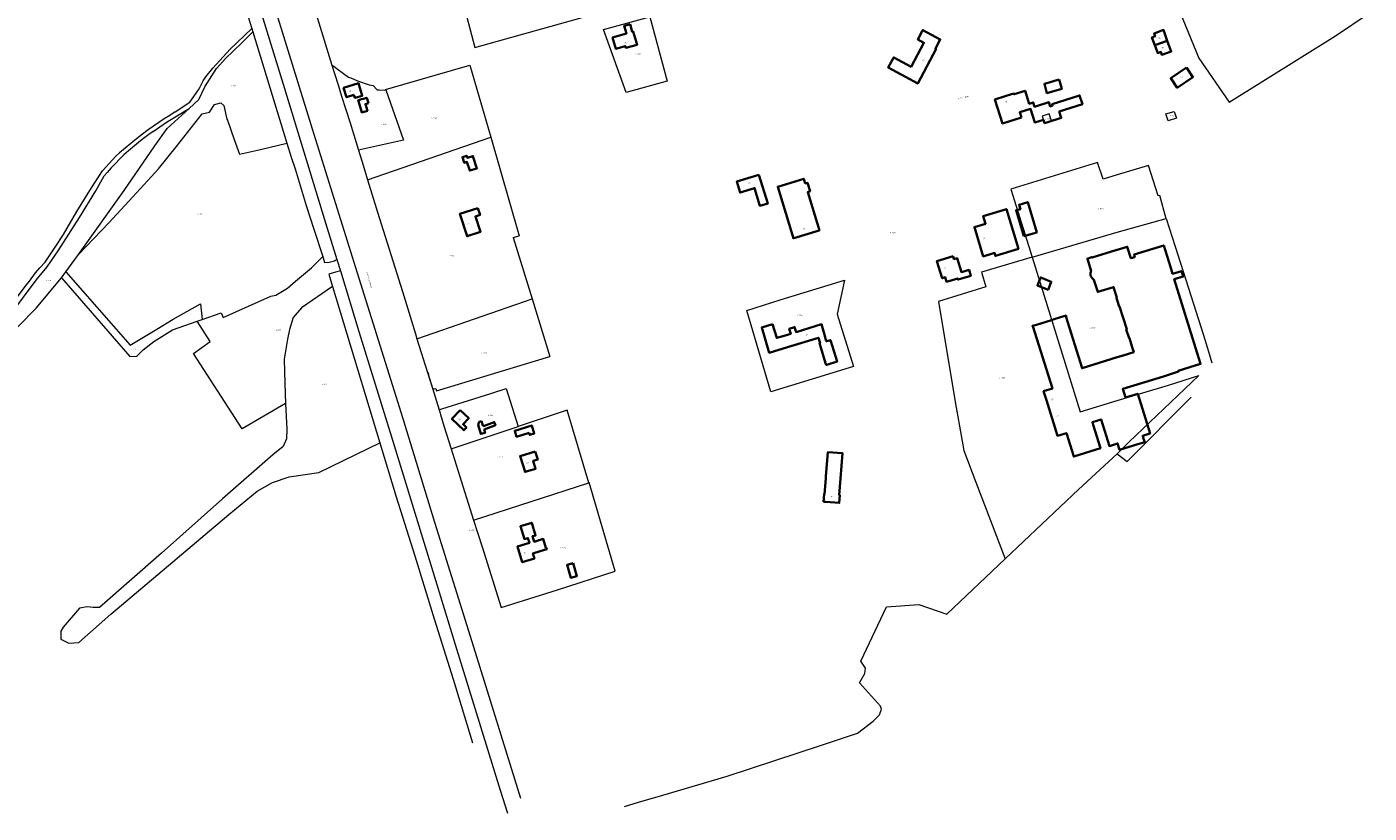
# Model space of a CAD drawing. Header units: metres. Extents: x 154139 to 157705, y 449770 to 453345.
# Tile 5 of 27: x 156451 to 157373, y 449770 to 450310. Entities that reach past the tile are written whole.
import ezdxf
from ezdxf.enums import TextEntityAlignment as Align
from ezdxf.lldxf.tags import DXFTag

# ---------------------------------------------------------------- set-up
doc = ezdxf.new("R2010")
doc.units = ezdxf.units.M
doc.layers.get('0').update_dxf_attribs({"linetype": 'CONTINUOUS'})
for name, color, linetype, lineweight in [('B-WE-KG-GRENS_PERCEEL-G', 150, 'KG-PERCEEL', 18), ('B-WE-KG-GRENS_PERCEEL-S', 150, 'CONTINUOUS', 25), ('B-WE-OG-BEBOUWING-G', 7, 'CONTINUOUS', 35), ('B-WE-OG-BEBOUWING_HUISNUMMER-T18', 10, 'CONTINUOUS', 18), ('B-WE-OG-BEBOUWING_STRAATNAAM-T18', 10, 'CONTINUOUS', 18)]:
    doc.layers.add(name, color=color, linetype=linetype, lineweight=lineweight)
doc.styles.add('NLCS-ISO', font='NLCS-ISO.ttf')
doc.styles.add('NLCS-ISO-M500-T18', font='NLCS-ISO.ttf', dxfattribs={"height": 0.9})
doc.styles.get("Standard").update_dxf_attribs({"font": 'NLCS-ISO.ttf'})
tags = doc.linetypes.add('KG-PERCEEL', pattern='A,5.5,-2,["P",Standard,S=1.8,R=0,X=-0.5,Y=-0.9],-2,5.5,-2,[5,NLCS.SHX,S=0.75,R=0,X=0,Y=0],-2', length=19).pattern_tags.tags
tags[6] = DXFTag(74, 10)

# ---------------------------------------------------------------- blocks, each defined once
blk = doc.blocks.new('SKG-PERCEELNUMMER-SO')
at = {"transparency": 33554687, "style": 'NLCS-ISO', "oblique": 10, "flags": 1}
for tag, p in [('GEMEENTECODE', (0, 2.6)), ('PERCEELGROOTTE', (0, -2.4))]:
    blk.add_attdef(tag, text='', height=1.8, dxfattribs=at).set_placement(p, align=Align.MIDDLE_CENTER)
at = {"transparency": 33554687, "style": 'NLCS-ISO', "oblique": 10}
blk.add_attdef('SECTIE', text='', height=1.8, dxfattribs=at).set_placement((-0.5, 0), align=Align.MIDDLE_RIGHT)
blk.add_attdef('PERCEELNUMMER', text='', height=1.8, dxfattribs=at).set_placement((0.5, 0), align=Align.MIDDLE_LEFT)

msp = doc.modelspace()

# ---------------------------------------------------------------- linework, layer by layer
at = {"layer": 'B-WE-KG-GRENS_PERCEEL-G', "transparency": 33554687, "flags": 128}
for points in [[(156478.581, 450726.414), (156489.498, 450715.28), (156494.778, 450699.018), (156508.878, 450652.641), (156543.283, 450541.457), (156573.441, 450444.544), (156606.332, 450337.968), (156628.006, 450267.809), (156656.203, 450175.649), (156663.947, 450150.404)], [(156544.823, 450506.538), (156546.848, 450500), (156552.022, 450482.993), (156561.387, 450453.265), (156567.642, 450432.971), (156573.922, 450412.193), (156584.179, 450378.98), (156591.963, 450353.332), (156599.441, 450329.059), (156605.516, 450309.151)], [(157124.797, 450475.777), (157127.621, 450472.657), (157128.677, 450471.846), (157183.578, 450469.597), (157236.163, 450383.239), (157236.623, 450383.402), (157237.393, 450381.23), (157256.074, 450354.238), (157260.87, 450346.461), (157237.768, 450333.639), (157256.206, 450288.754), (157276.882, 450258.43), (157349.94, 450304.091), (157373.17, 450319.613)], [(156726.215, 450419.533), (156758.83, 450295.972), (156842.415, 450319.391), (156847.229, 450320.74), (156846.347, 450323.533)], [(156642.376, 450343.517), (156643.575, 450339.349), (156660.505, 450283.788)], [(156617.388, 450335.916), (156647.07, 450240.072), (156679.045, 450137.66), (156709.2, 450041.193), (156731.028, 449970.142), (156757.85, 449884.378), (156790.198, 449780.52)], [(156552.881, 450251.747), (156562.856, 450258.56), (156568.932, 450267.036), (156569.71, 450268.621), (156571.979, 450273.149), (156573.871, 450275.787), (156578.64, 450281.704), (156590.628, 450294.846), (156605.516, 450309.151)], [(156562.552, 450254.177), (156569.118, 450260.225), (156573.149, 450268.911), (156581.347, 450281.679), (156587.682, 450288.724), (156592.424, 450293.218), (156598.647, 450299.209), (156606.215, 450306.86)], [(156605.516, 450309.151), (156606.215, 450306.86)], [(156606.215, 450306.86), (156629.612, 450230.191)], [(156660.505, 450283.788), (156661.756, 450283.157), (156664.16, 450281.383), (156668.569, 450278.053), (156671.836, 450275.704), (156672.659, 450275.375), (156673.434, 450275.256), (156678.18, 450273.148), (156686.104, 450270.367), (156688.815, 450269.827), (156691.694, 450266.991), (156692.944, 450266.847), (156696.838, 450266.654), (156697.542, 450266.858)], [(156660.505, 450283.788), (156664.73, 450270.413), (156667.119, 450262.683), (156673.172, 450244.153), (156678.737, 450225.439)], [(156697.466, 450267.073), (156755.374, 450283.887)], [(156755.374, 450283.887), (156769.653, 450234.469)], [(156697.542, 450266.858), (156709.732, 450232.458), (156678.737, 450225.439)], [(156697.542, 450266.858), (156697.466, 450267.073)], [(156486.38, 450153.807), (156507.269, 450175.697), (156523.854, 450193.51), (156541.325, 450212.669), (156553.753, 450228.077), (156571.353, 450250.386), (156576.505, 450251.59), (156579.932, 450256.852), (156584.252, 450257.929), (156586.316, 450256.113), (156588.425, 450246.782), (156588.805, 450245.995), (156593.492, 450232.918), (156596.994, 450222.686), (156611.402, 450225.873), (156629.612, 450230.191)], [(156486.38, 450153.807), (156517.725, 450197.794), (156538.858, 450228.439), (156547.45, 450240.264), (156562.552, 450254.177)], [(156552.881, 450251.747), (156549.092, 450249.405), (156545.341, 450247.002), (156541.63, 450244.539), (156537.96, 450242.015), (156534.331, 450239.432)], [(156537.762, 450238.409), (156546.996, 450244.708), (156562.552, 450254.177)], [(156534.331, 450239.432), (156530.301, 450236.391), (156526.312, 450233.295), (156522.367, 450230.145), (156518.465, 450226.942), (156514.607, 450223.685)], [(156537.762, 450238.409), (156534.831, 450236.299), (156531.935, 450234.143), (156529.073, 450231.94), (156526.247, 450229.692), (156523.458, 450227.398), (156520.706, 450225.06)], [(156629.612, 450230.191), (156632.532, 450220.621), (156635.193, 450212.6), (156642.909, 450187.534), (156648.109, 450171.343), (156654.322, 450152.489)], [(156685.02, 450205.104), (156769.653, 450234.469)], [(156769.653, 450234.469), (156789.2, 450166.643)], [(156514.607, 450223.685), (156512.189, 450221.271), (156509.814, 450218.815), (156507.483, 450216.317), (156505.195, 450213.779), (156502.952, 450211.202)], [(156520.706, 450225.06), (156517.678, 450222.191), (156514.697, 450219.273), (156511.763, 450216.307), (156508.877, 450213.294), (156506.041, 450210.235)], [(156678.737, 450225.439), (156681.912, 450215.112), (156685.02, 450205.104)], [(156390.522, 450061.876), (156394.376, 450065.165), (156405.193, 450075.501), (156416.3, 450087.178), (156421.48, 450093.164), (156431.246, 450104.983), (156437.007, 450113.801), (156445.039, 450125.464), (156450.719, 450132.992), (156452.84, 450135.646), (156456.966, 450141.312), (156459.927, 450144.605), (156463.479, 450148.645), (156470.424, 450158.959), (156476.186, 450167.628), (156485.335, 450183.315), (156494.147, 450197.691), (156497.507, 450202.73), (156502.952, 450211.202)], [(157233.733, 450178.669), (157233.101, 450180.771), (157230.139, 450191.737), (157229.377, 450194.331), (157228.275, 450194.031), (157221.682, 450215.022), (157200, 450208.522), (157190.4, 450205.513), (157186.626, 450217.088), (157127.007, 450198.755), (157141.598, 450151.906)], [(156380.958, 450047.736), (156395.29, 450061.448), (156403.586, 450069.685), (156421.797, 450089.741), (156431.121, 450100.664), (156436.002, 450106.946), (156443.983, 450118.307), (156452.559, 450129.822), (156458.328, 450137.3), (156464.837, 450145.377), (156472.373, 450156.439), (156487.144, 450179.305), (156498.364, 450197.684), (156504.063, 450207.758), (156506.041, 450210.235)], [(156685.02, 450205.104), (156691.907, 450182.933), (156708.96, 450128.448), (156717.866, 450099.419), (156718.955, 450095.934)], [(157141.598, 450151.906), (157200, 450169.146), (157233.733, 450178.669)], [(157233.733, 450178.669), (157239.977, 450159.455), (157243.654, 450147.915), (157248.971, 450130.818), (157259.262, 450098.51), (157262.733, 450087.205), (157265.133, 450079.358)], [(156785.175, 450165.483), (156789.2, 450166.643)], [(156785.175, 450165.483), (156798.139, 450123.409)], [(156477.713, 450141.89), (156480.327, 450145.316), (156486.38, 450153.807)], [(156571.306, 450109.188), (156584.409, 450113.724), (156585.787, 450110.607), (156618.642, 450125.261), (156622.072, 450126.019), (156630.04, 450130.721), (156635.567, 450135.626), (156646.54, 450144.623), (156654.322, 450152.489)], [(156654.322, 450152.489), (156654.619, 450151.587), (156655.528, 450148.403), (156658.582, 450148.563)], [(156658.582, 450148.563), (156659.522, 450148.714), (156660.449, 450148.929), (156661.359, 450149.207), (156662.249, 450149.547), (156663.112, 450149.946), (156663.947, 450150.404)], [(156663.947, 450150.404), (156666.353, 450142.561)], [(157141.598, 450151.906), (157106.731, 450141.613), (157109.701, 450131.539), (157077.243, 450121.519), (157088.77, 450052.582), (157093.531, 450025.657), (157094.676, 450019.295), (157102.916, 449997.568), (157123.029, 449944.776)], [(157141.598, 450151.906), (157174.617, 450045.879), (157200, 450053.504), (157235.231, 450064.231), (157256.048, 450070.715)], [(156353.706, 450009.34), (156396.517, 450054.754), (156419.621, 450078.859), (156457.691, 450117.194), (156472.341, 450134.848), (156474.655, 450137.881)], [(156474.655, 450137.881), (156477.713, 450141.89)], [(156474.655, 450137.881), (156521.611, 450083.756), (156526.419, 450084.084), (156530.972, 450088.277), (156538.239, 450094.125), (156545.512, 450098.633), (156550.915, 450102.127), (156567.893, 450108.006)], [(156477.713, 450141.89), (156521.885, 450091.668), (156540.278, 450102.624), (156551.561, 450109.389), (156570.158, 450119.919), (156571.306, 450109.188)], [(156666.353, 450142.561), (156662.938, 450141.738), (156658.469, 450140.299), (156660.985, 450131.989)], [(156666.353, 450142.561), (156679.092, 450101.03), (156701.425, 450028.689)], [(156660.985, 450131.989), (156639.565, 450117.152), (156633.837, 450110.533), (156631.321, 450102.395), (156629.973, 450095.688), (156627.823, 450082.036), (156627.859, 450073.341), (156628.388, 450058.156), (156628.704, 450051.586)], [(156660.985, 450131.989), (156693.56, 450024.414)], [(156945.606, 450115.455), (156968.542, 450122.714), (157001.575, 450132.746), (157012.796, 450136.13), (157007.708, 450112.961)], [(156718.955, 450095.934), (156798.139, 450123.409)], [(156798.139, 450123.409), (156810.326, 450083.87)], [(156567.893, 450108.006), (156571.306, 450109.188)], [(157007.708, 450112.961), (157019.001, 450076.947), (156962.178, 450059.609), (156945.606, 450115.455)], [(156628.704, 450051.586), (156598.851, 450034.147), (156565.478, 450085.873), (156576.794, 450094.07), (156567.893, 450108.006)], [(156718.955, 450095.934), (156726.153, 450072.89)], [(156732.437, 450060.213), (156810.326, 450083.87)], [(156726.153, 450072.89), (156726.432, 450072.979)], [(156726.153, 450072.89), (156729.544, 450062.034), (156734.147, 450047.247)], [(156726.432, 450072.979), (156726.826, 450071.733)], [(156726.826, 450071.733), (156726.739, 450071.708), (156729.727, 450062.051)], [(157200, 450017.08), (157208.062, 450025.064), (157256.048, 450070.715)], [(156729.727, 450062.051), (156729.8, 450061.839), (156729.933, 450061.658), (156730.114, 450061.526), (156730.327, 450061.455), (156730.551, 450061.45), (156730.766, 450061.514)], [(156730.766, 450061.514), (156731.923, 450061.896)], [(156731.923, 450061.896), (156732.437, 450060.213)], [(156734.147, 450047.247), (156736.054, 450047.885), (156750.794, 450052.453), (156769.715, 450058.402), (156780.272, 450061.797), (156788.467, 450035.83)], [(157200, 450017.08), (157206.908, 450011.608), (157250.808, 450055.801)], [(156628.704, 450051.586), (156629.561, 450033.797), (156629.299, 450027.346), (156626.966, 450022.06), (156619.974, 450016.267), (156585.286, 449986.14), (156543.487, 449948.826), (156500.809, 449911.43), (156498.644, 449911.339), (156496.477, 449911.333), (156492.456, 449911.916), (156487.05, 449911.023), (156475.947, 449898.025), (156474.223, 449895.218), (156474.253, 449889.675), (156479.78, 449886.987), (156486.718, 449887.354), (156508.565, 449906.786), (156551.264, 449942.765), (156589.663, 449975.295), (156609.157, 449991.444), (156619.779, 449997.333), (156631.137, 450001.249), (156651.551, 450004.243), (156693.56, 450024.414)], [(156734.147, 450047.247), (156734.897, 450044.837), (156735.054, 450044.076), (156737.504, 450036.275), (156742.41, 450020.508)], [(156836.974, 449997.051), (156822.159, 450047.04), (156788.467, 450035.83)], [(156742.41, 450020.508), (156788.467, 450035.83)], [(156701.425, 450028.689), (156732.72, 449927.344), (156745.287, 449885.925), (156776.237, 449786.078), (156781.127, 449770.235)], [(156693.56, 450024.414), (156704.624, 449987.478), (156717.407, 449947.002), (156730.838, 449903.728), (156743.788, 449862.174), (156757.083, 449818.418)], [(156742.41, 450020.508), (156746.975, 450005.837), (156757.899, 449971.372)], [(157123.029, 449944.776), (157173.538, 449992.46), (157200, 450017.08)], [(156757.899, 449971.372), (156836.974, 449997.051)], [(156776.847, 449911.429), (156815.51, 449923.68), (156855.257, 449936.295), (156837.35, 449997.172)], [(156837.35, 449997.172), (156836.974, 449997.051)], [(156757.899, 449971.372), (156763.67, 449953.163), (156776.847, 449911.429)], [(156861.656, 449774.865), (156871.201, 449777.689), (156887.894, 449782.629), (156932.143, 449795.724), (156996.833, 449816.856), (157021.598, 449825.111), (157032.393, 449833.366), (157036.838, 449837.811), (157038.108, 449841.621), (157037.473, 449843.738), (157022.91, 449859.697), (157026.72, 449866.206), (157027.196, 449869.857), (157023.862, 449874.62), (157041.643, 449911.84), (157063.709, 449913.587), (157082.918, 449906.919), (157123.029, 449944.776)]]:
    msp.add_lwpolyline(points, dxfattribs=at)
for points in [[(156847.083, 450308.264), (156878.965, 450317.118), (156890.963, 450272.777), (156862.606, 450265.202)], [(157154.891, 450245.588), (157153.391, 450250.358), (157148.622, 450248.857), (157150.122, 450244.087)], [(157233.54, 450250.4), (157239.28, 450252.14), (157240.72, 450247.36), (157234.98, 450245.62)]]:
    msp.add_lwpolyline(points, close=True, dxfattribs=at)
at = {"layer": 'B-WE-OG-BEBOUWING-G', "transparency": 33554687, "flags": 128}
for points in [[(156865.357, 450312.044), (156861.537, 450310.943), (156861.294, 450310.873), (156862.831, 450305.536), (156853.379, 450302.813), (156855.611, 450295.067), (156862.112, 450296.94), (156862.478, 450295.672), (156870.218, 450297.902), (156867.63, 450306.883), (156866.904, 450306.674)], [(157066.244, 450307.601), (157063.026, 450301.583), (157067.29, 450299.303), (157058.477, 450282.822), (157046.516, 450289.218), (157046.339, 450288.888), (157042.741, 450282.16), (157054.67, 450275.781), (157063.019, 450271.317), (157075.688, 450295.009), (157075.18, 450295.281), (157078.519, 450301.526), (157066.447, 450307.981)], [(157225.9, 450297.522), (157234.51, 450300.683), (157231.807, 450308.045), (157225.4, 450305.693), (157226.123, 450303.722), (157223.921, 450302.913)], [(157234.51, 450300.683), (157225.9, 450297.522), (157227.873, 450292.148), (157230.051, 450292.947), (157230.781, 450290.96), (157237.212, 450293.321)], [(157247.678, 450282.199), (157236.882, 450274.863), (157241.324, 450268.326), (157252.12, 450275.662)], [(156675.694, 450263.423), (156676.341, 450261.344), (156678.009, 450261.863), (156681.367, 450262.908), (156678.714, 450271.43), (156668.58, 450268.274), (156670.586, 450261.832)], [(157134.25, 450247.993), (157133.151, 450251.483), (157140.511, 450253.8), (157143.427, 450244.537), (157149.39, 450246.414), (157150.122, 450244.087), (157152.321, 450244.779), (157161.576, 450247.693), (157160.233, 450251.959), (157176.166, 450256.975), (157174.253, 450263.053), (157155.397, 450257.117), (157155.722, 450256.085), (157154.085, 450255.569), (157153.185, 450258.428), (157143.319, 450255.322), (157142.385, 450258.288), (157139.612, 450257.415), (157136.809, 450266.318), (157131.528, 450264.655), (157129.256, 450263.94), (157129.127, 450264.351), (157127.538, 450263.851), (157123.152, 450262.47), (157116.093, 450260.248), (157121.24, 450243.897)], [(157160.239, 450273.928), (157150.015, 450271.071), (157151.787, 450264.729), (157162.011, 450267.586)], [(156685.574, 450257.757), (156684.473, 450261.469), (156678.588, 450259.724), (156679.445, 450256.833), (156681.048, 450251.425), (156684.94, 450252.578), (156683.58, 450257.166)], [(156751.143, 450217.726), (156751.432, 450216.821), (156752.139, 450217.048), (156753.347, 450217.434), (156755.271, 450211.425), (156760.128, 450212.981), (156757.414, 450221.457), (156753.595, 450220.233), (156753.128, 450221.691), (156750.176, 450220.745)], [(156953.917, 450208.588), (156938.697, 450203.953), (156941, 450196.389), (156950.894, 450199.402), (156954.616, 450187.176), (156959.943, 450188.798)], [(156985.702, 450202.559), (156984.693, 450205.868), (156966.845, 450200.429), (156976.3, 450169.4), (156977.667, 450164.914), (156977.855, 450164.971), (156995.265, 450170.276), (156995.498, 450170.347), (156987.456, 450196.741), (156989.101, 450197.242), (156987.33, 450203.055)], [(156760.882, 450185.777), (156748.509, 450181.869), (156753.385, 450166.429), (156762.548, 450169.323), (156759.167, 450180.028), (156762.377, 450181.042)], [(157101.995, 450172.452), (157102.634, 450170.357), (157108.05, 450152.58), (157115.785, 450154.929), (157116.404, 450152.921), (157132.247, 450157.746), (157123.918, 450185.032), (157108.087, 450180.21), (157109.673, 450174.968), (157101.94, 450172.634)], [(157135.853, 450166.363), (157144.741, 450169.002), (157138.566, 450189.8), (157132.685, 450188.054), (157133.566, 450185.085), (157130.559, 450184.192)], [(157255.077, 450086.175), (157239.307, 450136.81), (157245.366, 450138.682), (157244.178, 450142.501), (157238.097, 450140.63), (157236.63, 450145.379), (157232.081, 450160.102), (157232.026, 450160.132), (157211.624, 450153.828), (157212.157, 450152.105), (157211.687, 450151.96), (157210.54, 450151.605), (157209.442, 450151.266), (157206.988, 450159.209), (157200, 450157.05), (157199.449, 450156.88), (157199.145, 450156.786), (157182.904, 450151.768), (157182.837, 450151.985), (157182.621, 450151.918), (157179.545, 450150.968), (157179.595, 450150.803), (157182.114, 450142.516), (157181.913, 450141.941), (157181.746, 450141.261), (157181.692, 450140.305), (157181.817, 450139.478), (157182.008, 450138.976), (157182.388, 450138.251), (157183.105, 450137.323), (157184.106, 450136.538), (157186.761, 450128.139), (157197.543, 450131.502), (157197.575, 450131.4), (157199.805, 450124.255), (157199.497, 450124.159), (157200, 450122.547), (157201.398, 450118.066), (157201.698, 450118.159), (157206.585, 450102.502), (157206.309, 450102.416), (157208.221, 450096.291), (157208.498, 450096.377), (157210.912, 450088.641), (157210.632, 450088.554), (157210.703, 450088.327), (157210.991, 450088.417), (157211.489, 450086.823), (157204.067, 450084.506), (157200, 450083.237), (157175.996, 450075.745), (157164.749, 450111.575), (157165.084, 450111.689), (157164.996, 450111.952), (157163.358, 450111.442), (157157.347, 450109.582), (157154.958, 450108.843), (157144.586, 450105.634), (157141.798, 450104.766), (157141.9, 450104.439), (157142.214, 450104.537), (157155.533, 450061.773), (157149.531, 450059.904), (157151.412, 450053.863), (157159.046, 450029.351), (157165.207, 450031.27), (157170.241, 450015.106), (157188.573, 450020.815), (157183.538, 450036.979), (157183.553, 450036.984), (157183.593, 450036.996), (157183.043, 450038.76), (157188.973, 450040.607), (157194.668, 450022.342), (157200.364, 450024.118), (157201.745, 450019.685), (157214.223, 450023.574), (157218.951, 450025.047), (157218.25, 450027.296), (157217.602, 450029.376), (157221.804, 450030.686), (157222.701, 450030.966), (157214.22, 450058.2), (157205.769, 450055.569), (157203.921, 450061.504), (157231.784, 450070.182), (157233.213, 450070.627), (157242.227, 450073.434), (157242.059, 450073.972), (157257.39, 450078.747)], [(157087.301, 450152.698), (157076.254, 450149.351), (157079.82, 450137.583), (157081.884, 450138.208), (157082.818, 450135.125), (157090.51, 450137.455), (157090.764, 450136.618), (157099.479, 450139.258), (157098.253, 450143.302), (157093.03, 450141.72), (157090.098, 450151.396), (157087.897, 450150.729)], [(157153.805, 450132.672), (157154.813, 450135.135), (157147.507, 450138.124), (157146.488, 450135.635), (157145.249, 450132.606), (157152.555, 450129.617)], [(156963.319, 450106.006), (156955.848, 450103.789), (156961.006, 450086.406), (156973.54, 450090.23), (156994.817, 450096.722), (156995.965, 450092.959), (156995.647, 450092.862), (157000, 450078.597), (157000.182, 450078.001), (157000.501, 450078.098), (157007.602, 450080.265), (157003.068, 450095.123), (157000.248, 450094.262), (157000, 450095.075), (156999.106, 450098.004), (156999.201, 450098.033), (156996.798, 450105.906), (156979.488, 450100.624), (156978.459, 450103.997), (156974.756, 450102.867), (156975.792, 450099.472), (156971.152, 450098.056), (156966.132, 450096.524)], [(156748.621, 450047.002), (156742.949, 450040.991), (156751.208, 450033.197), (156752.969, 450035.063), (156750.67, 450037.233), (156754.581, 450041.378)], [(156763.404, 450039.443), (156761.746, 450038.96), (156761.011, 450036.889), (156762.75, 450030.605), (156765.804, 450031.45), (156765.172, 450033.734), (156772.864, 450036.608), (156772.052, 450038.779), (156764.723, 450036.041), (156764.494, 450036.58), (156764.18, 450036.494)], [(156796.041, 450031.45), (156796.512, 450029.978), (156799.568, 450030.954), (156797.795, 450036.505), (156786.15, 450032.786), (156787.453, 450028.706)], [(156800.242, 450018.65), (156789.82, 450015.405), (156793.216, 450004.497), (156800.513, 450006.769), (156798.827, 450012.185), (156801.952, 450013.158)], [(156998.282, 449984.039), (157000, 449983.908), (157009.109, 449983.211), (157009.517, 449988.556), (157009.129, 449988.586), (157010.001, 450000), (157011.335, 450017.452), (157001.278, 450018.221), (157000, 450001.5), (156999.885, 450000), (156999.07, 449989.332), (156998.688, 449989.361)], [(156803.718, 449950.203), (156808.155, 449951.554), (156807.872, 449952.482), (156807.573, 449952.391), (156805.713, 449958.501), (156799.587, 449956.636), (156798.455, 449960.357), (156800.494, 449960.978), (156797.865, 449969.614), (156790.092, 449967.248), (156792.78, 449958.417), (156795.212, 449959.157), (156796.253, 449955.804), (156787.955, 449953.229), (156791.289, 449942.487), (156799.694, 449945.095), (156798.601, 449948.615)], [(156826.222, 449941.967), (156822.095, 449940.732), (156824.784, 449931.751), (156828.91, 449932.986)]]:
    msp.add_lwpolyline(points, close=True, dxfattribs=at)

# ---------------------------------------------------------------- block references
at = {"layer": 'B-WE-KG-GRENS_PERCEEL-S', "transparency": 33554687, "xscale": 0.5, "yscale": 0.5, "zscale": 0.5}
for p, values in [((156869.785, 450291.224), {'PERCEELNUMMER': '1797', 'SECTIE': 'C'}), ((156592.103, 450269.689), {'PERCEELNUMMER': '523', 'SECTIE': 'C'}), ((156729.835, 450247.402), {'PERCEELNUMMER': '1780', 'SECTIE': 'C'}), ((157151.445, 450247.165), {'PERCEELNUMMER': '1278', 'SECTIE': 'C'}), ((157237.13, 450248.88), {'PERCEELNUMMER': '1820', 'SECTIE': 'C'}), ((156695.158, 450243.323), {'PERCEELNUMMER': '1714', 'SECTIE': 'C'}), ((157187.693, 450185.369), {'PERCEELNUMMER': '1694', 'SECTIE': 'C'}), ((156569.194, 450181.558), {'PERCEELNUMMER': '856', 'SECTIE': 'C'}), ((157044.815, 450168.779), {'PERCEELNUMMER': '1819', 'SECTIE': 'C'}), ((156742.227, 450152.943), {'PERCEELNUMMER': '1762', 'SECTIE': 'C'}), ((156465.186, 450135.998), {'PERCEELNUMMER': '524', 'SECTIE': 'C'}), ((156980.883, 450112.169), {'PERCEELNUMMER': '1744', 'SECTIE': 'C'}), ((156622.941, 450101.754), {'PERCEELNUMMER': '858', 'SECTIE': 'C'}), ((157182.027, 450103.44), {'PERCEELNUMMER': '1693', 'SECTIE': 'C'}), ((156523.62, 450088.734), {'PERCEELNUMMER': '521', 'SECTIE': 'C'}), ((156764.146, 450086.014), {'PERCEELNUMMER': '1772', 'SECTIE': 'C'}), ((156654.565, 450064.708), {'PERCEELNUMMER': '857', 'SECTIE': 'C'}), ((157119.957, 450069.138), {'PERCEELNUMMER': '1692', 'SECTIE': 'C'}), ((156768.613, 450043.467), {'PERCEELNUMMER': '1713', 'SECTIE': 'C'}), ((156775.319, 450014.915), {'PERCEELNUMMER': '1712', 'SECTIE': 'C'}), ((156755.8, 449964.34), {'PERCEELNUMMER': '1591', 'SECTIE': 'C'}), ((156818.537, 449952.554), {'PERCEELNUMMER': '1749', 'SECTIE': 'C'})]:
    msp.add_blockref('SKG-PERCEELNUMMER-SO', p, dxfattribs=at).add_auto_attribs(values)

# ---------------------------------------------------------------- texts
at = {"layer": 'B-WE-OG-BEBOUWING_HUISNUMMER-T18', "transparency": 33554687, "style": 'NLCS-ISO-M500-T18'}
for s, rotation, p in [('34', 20.2, (157228.999, 450302.388)), ('28', 16.1, (156862.128, 450299.214)), ('33', 20.2, (157231.411, 450295.817)), ('20', 332, (157066.883, 450287.025)), ('32a', 34.2, (157244.247, 450275.636)), ('36', 17.3, (156672.925, 450266.094)), ('19', 17, (157123.79, 450258.478)), ('25', 16.9, (156947.326, 450202.922)), ('34', 17.5, (156754.284, 450175.203)), ('17', 17, (156985.097, 450171.359)), ('27', 17, (157108.477, 450164.904)), ('18', 17, (157081.909, 450144.482)), ('26', 17, (156986.901, 450098.704)), ('22', 17.3, (157155.462, 450054.312)), ('32', 316.7, (156748.331, 450040.724)), ('22a', 17.3, (157158.964, 450043.065)), ('30a', 17.3, (156794.86, 450010.991)), ('16', 356, (157003.786, 449987.63)), ('30', 17.2, (156792.965, 449948.895))]:
    msp.add_text(s, height=0.9, rotation=rotation, dxfattribs=at).set_placement(p, align=Align.MIDDLE)
at = {"layer": 'B-WE-OG-BEBOUWING_STRAATNAAM-T18', "transparency": 33554687, "style": 'NLCS-ISO-M500-T18'}
for s, rotation, p in [('Valkenheide', 15, (157094.208, 450261.648)), ('Woudenbergseweg', 287, (156686.136, 450136.292))]:
    msp.add_text(s, height=0.9, rotation=rotation, dxfattribs=at).set_placement(p, align=Align.MIDDLE)

doc.saveas('drawing.dxf')
